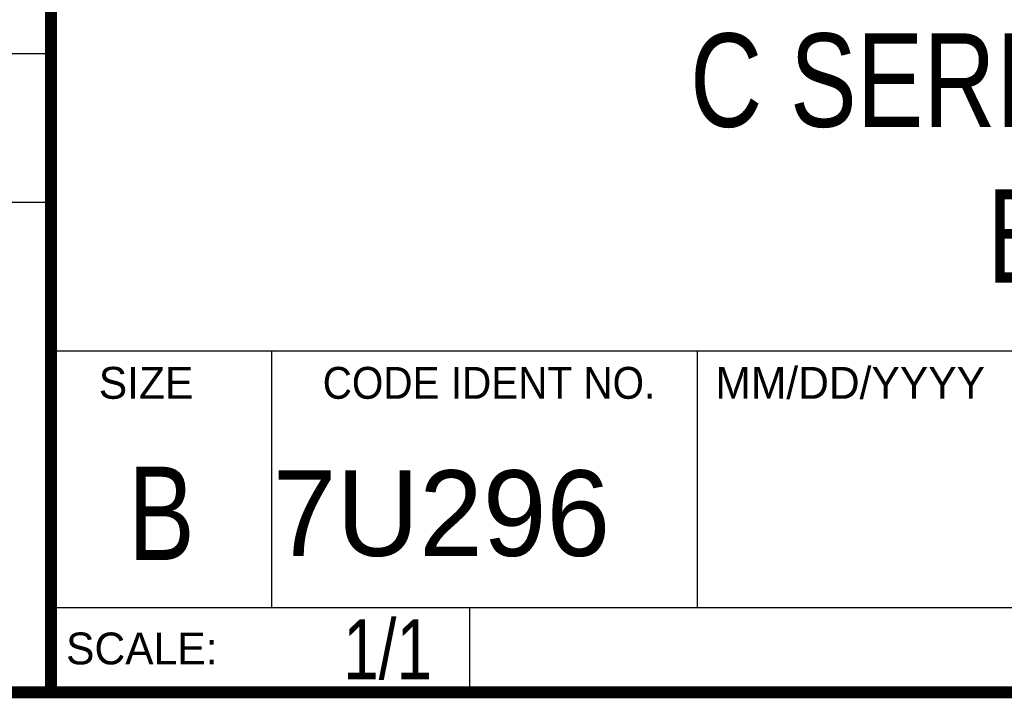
# Model space of a CAD drawing. Header units: inches. Extents: x 0.2 to 16.8, y 0.1 to 10.8.
# Tile 12 of 22: x 13 to 14.7, y 0.2 to 1.4. Entities that reach past the tile are written whole.
import ezdxf
from ezdxf.enums import TextEntityAlignment as Align

# ---------------------------------------------------------------- set-up
doc = ezdxf.new("R2010")
doc.units = ezdxf.units.IN
doc.header["$LTSCALE"] = 0.935
doc.header["$MEASUREMENT"] = 0
doc.layers.get('0').update_dxf_attribs({"linetype": 'CONTINUOUS'})
doc.styles.get("Standard").update_dxf_attribs({"font": 'txt', "width": 0.8})

msp = doc.modelspace()

# ---------------------------------------------------------------- linework, layer by layer
at = {"color": 2, "linetype": 'CONTINUOUS'}
for p, q in [((13.0652, 1.9695), (13.0652, 0.2605)), ((11.482, 1.3265), (13.0653, 1.3265)), ((13.0653, 1.0776), (11.482, 1.0776)), ((13.0652, 0.8295), (16.745, 0.8295)), ((13.434, 0.8295), (13.434, 0.4005)), ((14.146, 0.8295), (14.146, 0.4005)), ((13.0652, 0.4005), (16.745, 0.4005)), ((13.765, 0.4005), (13.765, 0.2605)), ((13.0652, 0.2605), (16.745, 0.2605))]:
    msp.add_line(p, q, dxfattribs=at)
at = {"color": 7, "linetype": 'CONTINUOUS', "const_width": 0.02}
for points in [[(13.0653, 1.9707), (13.0653, 0.2586)], [(0.25, 0.2586), (16.75, 0.2586)]]:
    msp.add_lwpolyline(points, dxfattribs=at)

# ---------------------------------------------------------------- texts
at = {"color": 2, "linetype": 'CONTINUOUS'}
for s, p in [('MM/DD/YYYY', (14.1765, 0.7494)), ('SIZE', (13.1451, 0.7494)), ('SCALE:', (13.0904, 0.3053))]:
    msp.add_text(s, height=0.05325, dxfattribs=at).set_placement(p)
at = {"color": 2, "linetype": 'CONTINUOUS', "width": 0.95}
msp.add_text('CODE IDENT NO.', height=0.053254, dxfattribs=at).set_placement((13.7978, 0.7494), align=Align.CENTER)
at = {"color": 7, "linetype": 'CONTINUOUS', "width": 0.8}
msp.add_text('B', height=0.1562, dxfattribs=at).set_placement((13.2497, 0.4798), align=Align.CENTER)
at = {"color": 7, "linetype": 'CONTINUOUS'}
msp.add_text('7U296', height=0.14316, dxfattribs=at).set_placement((13.4363, 0.4866))
at = {"color": 7, "linetype": 'CONTINUOUS', "width": 0.8}
msp.add_text('1/1', height=0.1, dxfattribs=at).set_placement((13.7025, 0.2805), align=Align.RIGHT)
at = {"color": 7, "linetype": 'CONTINUOUS', "insert": (14.9051, 1.3603), "char_height": 0.15625, "width": 1.875, "attachment_point": 2}
msp.add_mtext('C SERIES MODULE\\PBLANK', dxfattribs=at)

doc.saveas('drawing.dxf')
